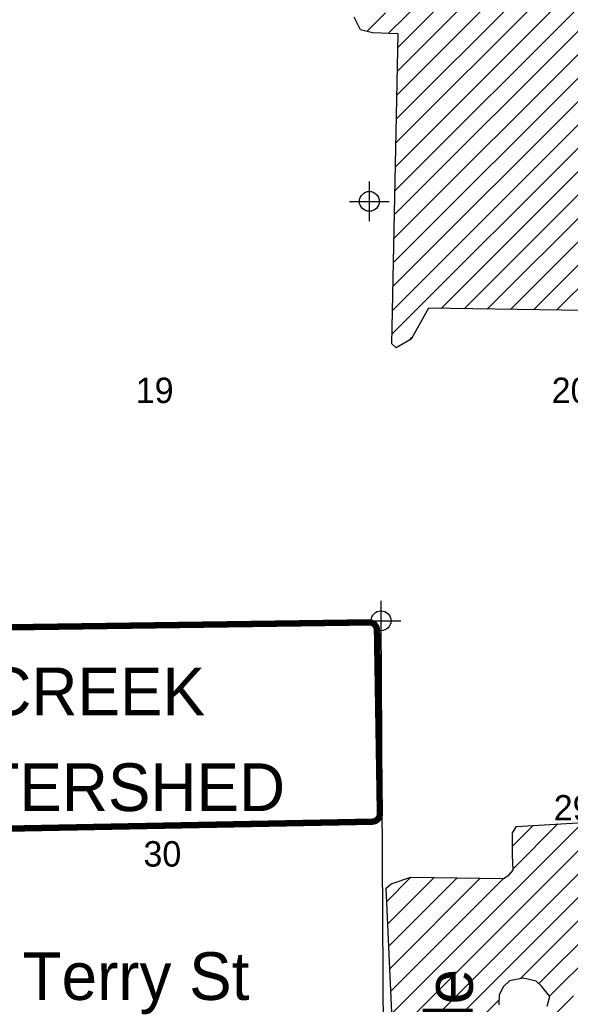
# Model space of a CAD drawing. Extents: x 192051 to 352051, y 710978 to 817615.
# Tile 23 of 85: x 253467 to 260396, y 732417 to 744807. Entities that reach past the tile are written whole.
import ezdxf
from ezdxf.enums import TextEntityAlignment as Align

# ---------------------------------------------------------------- set-up
doc = ezdxf.new("R2010")
doc.units = 0
doc.header["$LTSCALE"] = 800
doc.header["$PDMODE"] = 34
doc.header["$PDSIZE"] = 250
doc.layers.get('0').update_dxf_attribs({"linetype": 'CONTINUOUS'})
for name, color, linetype in [('MAJROADS', 9, 'CONTINUOUS'), ('SEC', 2, 'CONTINUOUS'), ('TEXT', 7, 'CONTINUOUS'), ('WETDBA', 11, 'CONTINUOUS'), ('WETFILL', 12, 'CONTINUOUS'), ('WSHEDS', 3, 'CONTINUOUS')]:
    doc.layers.add(name, color=color, linetype=linetype)

# ---------------------------------------------------------------- blocks, each defined once
blk = doc.blocks.new('*X')
at = {"color": 0}
for p, q in [((258202, 743257), (273353, 758407)), ((258196, 742956), (273359, 758119)), ((258190, 742655), (273365, 757830)), ((258183, 742354), (273372, 757542)), ((258177, 742053), (273383, 757259)), ((258171, 741751), (273498, 757079)), ((258164, 741450), (273099, 756385)), ((258158, 741149), (273070, 756061)), ((258152, 740848), (273019, 755715)), ((258771, 741173), (272981, 755383)), ((259061, 741169), (273081, 755189)), ((259352, 741165), (273182, 754994)), ((259643, 741161), (273282, 754800)), ((259933, 741157), (273382, 754606)), ((260224, 741153), (273483, 754411)), ((258182, 732038), (277093, 750950)), ((258484, 732046), (277097, 750659)), ((258787, 732054), (277081, 750348)), ((259764, 732737), (277087, 750059)), ((258106, 744634), (261109, 747637)), ((258209, 743558), (262230, 747579)), ((258215, 743859), (261924, 747568)), ((258221, 744160), (261598, 747537)), ((258228, 744461), (261268, 747501)), ((257837, 744660), (258070, 744893)), ((258374, 740776), (258403, 740806)), ((258150, 732301), (260553, 734704)), ((259669, 734409), (259927, 734668)), ((259678, 734123), (260240, 734686)), ((258086, 733710), (258391, 734015)), ((258099, 733428), (258682, 734011)), ((258112, 733147), (258973, 734008)), ((258124, 732865), (259264, 734004)), ((258137, 732583), (259555, 734000)), ((260000, 732677), (261142, 733819)), ((260135, 732518), (261099, 733482)), ((260004, 732092), (260435, 732523)), ((259090, 732062), (259500, 732472))]:
    blk.add_line(p, q, dxfattribs=at)

msp = doc.modelspace()

# ---------------------------------------------------------------- linework, layer by layer
at = {"layer": 'MAJROADS', "color": 0}
msp.add_lwpolyline([(258142, 726731), (258045, 732025), (258015, 737243)], dxfattribs=at)
at = {"layer": 'SEC', "color": 0}
for p in [(257868, 742521), (258015, 737243)]:
    msp.add_point(p, dxfattribs=at)
at = {"layer": 'WETDBA', "color": 0}
for points in [[(261400, 741136), (258611, 741175), (258393, 740787), (258203, 740679), (258149, 740727), (258231, 744628), (257908, 744643), (257754, 744680), (257678, 744839)], [(258162, 732037), (258078, 733879), (258142, 733934), (258390, 734015), (259555, 734000), (259622, 734040), (259678, 734106), (259668, 734294), (259670, 734576), (259721, 734656), (260558, 734705)], [(260105, 732394), (260137, 732517), (260039, 732639), (259967, 732709), (259805, 732744), (259632, 732714), (259557, 732641), (259503, 732536), (259496, 732411)]]:
    msp.add_lwpolyline(points, dxfattribs=at)
at = {"layer": 'WSHEDS', "color": 0, "const_width": 80}
msp.add_lwpolyline([(250052, 732035), (250026, 734385, -0.416424), (250125, 734486), (252083, 734493, -0.343367), (252180, 734418), (252207, 734314, 0.534063), (252364, 734258), (252818, 734599, -0.157146), (252876, 734619), (257902, 734715, 0.413256), (258000, 734816), (257963, 737125, 0.413621), (257862, 737223), (252637, 737151, -0.000834), (252636, 737151), (247548, 737097, 0.412198), (247449, 736997), (247460, 733965, -0.28378), (247405, 733876), (246512, 733424, 0.239845), (246459, 733351), (246436, 733210, -0.364389), (246338, 733126), (244907, 733108, 0.400355)], format="xyb", dxfattribs=at)

# ---------------------------------------------------------------- block references
at = {"layer": 'WETFILL', "color": 0}
msp.add_blockref('*X', (0, 0), dxfattribs=at)
msp.add_blockref('*X', (0, 0), dxfattribs=at)
msp.add_blockref('*X', (0, 0), dxfattribs=at)
msp.add_blockref('*X', (0, 0), dxfattribs=at)
msp.add_blockref('*X', (0, 0), dxfattribs=at)
msp.add_blockref('*X', (0, 0), dxfattribs=at)
msp.add_blockref('*X', (0, 0), dxfattribs=at)
msp.add_blockref('*X', (0, 0), dxfattribs=at)
msp.add_blockref('*X', (0, 0), dxfattribs=at)
msp.add_blockref('*X', (0, 0), dxfattribs=at)
msp.add_blockref('*X', (0, 0), dxfattribs=at)
msp.add_blockref('*X', (0, 0), dxfattribs=at)
msp.add_blockref('*X', (0, 0), dxfattribs=at)
msp.add_blockref('*X', (0, 0), dxfattribs=at)
msp.add_blockref('*X', (0, 0), dxfattribs=at)
msp.add_blockref('*X', (0, 0), dxfattribs=at)
msp.add_blockref('*X', (0, 0), dxfattribs=at)
msp.add_blockref('*X', (0, 0), dxfattribs=at)
msp.add_blockref('*X', (0, 0), dxfattribs=at)
msp.add_blockref('*X', (0, 0), dxfattribs=at)
msp.add_blockref('*X', (0, 0), dxfattribs=at)
msp.add_blockref('*X', (0, 0), dxfattribs=at)
msp.add_blockref('*X', (0, 0), dxfattribs=at)
msp.add_blockref('*X', (0, 0), dxfattribs=at)
msp.add_blockref('*X', (0, 0), dxfattribs=at)
msp.add_blockref('*X', (0, 0), dxfattribs=at)
msp.add_blockref('*X', (0, 0), dxfattribs=at)
msp.add_blockref('*X', (0, 0), dxfattribs=at)
msp.add_blockref('*X', (0, 0), dxfattribs=at)
msp.add_blockref('*X', (0, 0), dxfattribs=at)
msp.add_blockref('*X', (0, 0), dxfattribs=at)
msp.add_blockref('*X', (0, 0), dxfattribs=at)
msp.add_blockref('*X', (0, 0), dxfattribs=at)
msp.add_blockref('*X', (0, 0), dxfattribs=at)
msp.add_blockref('*X', (0, 0), dxfattribs=at)
msp.add_blockref('*X', (0, 0), dxfattribs=at)
msp.add_blockref('*X', (0, 0), dxfattribs=at)
msp.add_blockref('*X', (0, 0), dxfattribs=at)
msp.add_blockref('*X', (0, 0), dxfattribs=at)
msp.add_blockref('*X', (0, 0), dxfattribs=at)
msp.add_blockref('*X', (0, 0), dxfattribs=at)
msp.add_blockref('*X', (0, 0), dxfattribs=at)
msp.add_blockref('*X', (0, 0), dxfattribs=at)
msp.add_blockref('*X', (0, 0), dxfattribs=at)
msp.add_blockref('*X', (0, 0), dxfattribs=at)
msp.add_blockref('*X', (0, 0), dxfattribs=at)
msp.add_blockref('*X', (0, 0), dxfattribs=at)
msp.add_blockref('*X', (0, 0), dxfattribs=at)
msp.add_blockref('*X', (0, 0), dxfattribs=at)
msp.add_blockref('*X', (0, 0), dxfattribs=at)
msp.add_blockref('*X', (0, 0), dxfattribs=at)
msp.add_blockref('*X', (0, 0), dxfattribs=at)
msp.add_blockref('*X', (0, 0), dxfattribs=at)
msp.add_blockref('*X', (0, 0), dxfattribs=at)
msp.add_blockref('*X', (0, 0), dxfattribs=at)
msp.add_blockref('*X', (0, 0), dxfattribs=at)
msp.add_blockref('*X', (0, 0), dxfattribs=at)
msp.add_blockref('*X', (0, 0), dxfattribs=at)
msp.add_blockref('*X', (0, 0), dxfattribs=at)
msp.add_blockref('*X', (0, 0), dxfattribs=at)
msp.add_blockref('*X', (0, 0), dxfattribs=at)
msp.add_blockref('*X', (0, 0), dxfattribs=at)
msp.add_blockref('*X', (0, 0), dxfattribs=at)
msp.add_blockref('*X', (0, 0), dxfattribs=at)
msp.add_blockref('*X', (0, 0), dxfattribs=at)
msp.add_blockref('*X', (0, 0), dxfattribs=at)
msp.add_blockref('*X', (0, 0), dxfattribs=at)
msp.add_blockref('*X', (0, 0), dxfattribs=at)
msp.add_blockref('*X', (0, 0), dxfattribs=at)
msp.add_blockref('*X', (0, 0), dxfattribs=at)
msp.add_blockref('*X', (0, 0), dxfattribs=at)
msp.add_blockref('*X', (0, 0), dxfattribs=at)
msp.add_blockref('*X', (0, 0), dxfattribs=at)
msp.add_blockref('*X', (0, 0), dxfattribs=at)
msp.add_blockref('*X', (0, 0), dxfattribs=at)
msp.add_blockref('*X', (0, 0), dxfattribs=at)
msp.add_blockref('*X', (0, 0), dxfattribs=at)
msp.add_blockref('*X', (0, 0), dxfattribs=at)
msp.add_blockref('*X', (0, 0), dxfattribs=at)
msp.add_blockref('*X', (0, 0), dxfattribs=at)
msp.add_blockref('*X', (0, 0), dxfattribs=at)
msp.add_blockref('*X', (0, 0), dxfattribs=at)
msp.add_blockref('*X', (0, 0), dxfattribs=at)
msp.add_blockref('*X', (0, 0), dxfattribs=at)
msp.add_blockref('*X', (0, 0), dxfattribs=at)
msp.add_blockref('*X', (0, 0), dxfattribs=at)
msp.add_blockref('*X', (0, 0), dxfattribs=at)
msp.add_blockref('*X', (0, 0), dxfattribs=at)
msp.add_blockref('*X', (0, 0), dxfattribs=at)
msp.add_blockref('*X', (0, 0), dxfattribs=at)
msp.add_blockref('*X', (0, 0), dxfattribs=at)
msp.add_blockref('*X', (0, 0), dxfattribs=at)
msp.add_blockref('*X', (0, 0), dxfattribs=at)
msp.add_blockref('*X', (0, 0), dxfattribs=at)
msp.add_blockref('*X', (0, 0), dxfattribs=at)
msp.add_blockref('*X', (0, 0), dxfattribs=at)
msp.add_blockref('*X', (0, 0), dxfattribs=at)
msp.add_blockref('*X', (0, 0), dxfattribs=at)
msp.add_blockref('*X', (0, 0), dxfattribs=at)
msp.add_blockref('*X', (0, 0), dxfattribs=at)

# ---------------------------------------------------------------- texts
at = {"layer": 'MAJROADS', "color": 0}
msp.add_text('Terry St', height=600, dxfattribs=at).set_placement((253505, 732472))
msp.add_text('Bonita             Grande', height=600, rotation=90, dxfattribs=at).set_placement((259169, 725013))
at = {"layer": 'TEXT', "color": 0}
for s, height, p in [('19', 320, (255166, 739983)), ('20', 320, (260400, 739983)), ('LEITNER CREEK', 600, (252612, 736054)), ('WATERSHED', 600, (254244, 734849)), ('29', 320, (260426, 734730)), ('30', 320, (255263, 734150))]:
    msp.add_text(s, height=height, dxfattribs=at).set_placement(p, align=Align.CENTER)

doc.saveas('drawing.dxf')
